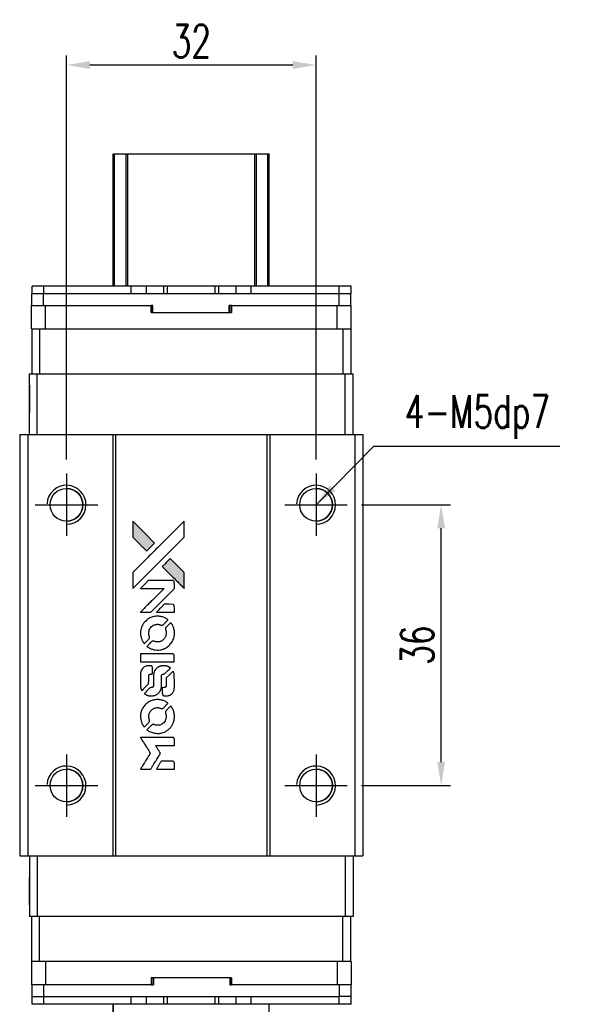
# Model space of a CAD drawing. Header units: millimetres. Extents: x 823 to 1095, y 203 to 453.
# Tile 2 of 3: x 844 to 916, y 326 to 453. Entities that reach past the tile are written whole.
import ezdxf

# ---------------------------------------------------------------- set-up
doc = ezdxf.new("R2010")
doc.units = ezdxf.units.MM
doc.header["$LTSCALE"] = 0.15
doc.layers.get('0').update_dxf_attribs({"linetype": 'CONTINUOUS'})
doc.layers.get('Defpoints').update_dxf_attribs({"linetype": 'CONTINUOUS'})
doc.layers.add('DIM', color=4, linetype='CONTINUOUS')
doc.styles.add('DIM-7', font='SIMPLEX.shx', dxfattribs={"width": 0.7, "bigfont": 'chineset.shx'})
doc.dimstyles.new('CNS', dxfattribs={"dimtxt": 3.5, "dimasz": 2.5, "dimexe": 1, "dimexo": 1.5, "dimgap": 0.09, "dimtad": 0, "dimdsep": 46, "dimtxsty": 'DIM-7', "dimcen": 0.09, "dimclrd": 1, "dimclre": 1, "dimclrt": 4, "dimadec": 0, "dimazin": 0, "dimtfac": 1, "dimtix": 1, "dimtmove": 2, "dimatfit": 3, "dimfxl": 1, "dimtvp": 0.971429, "dimtolj": 1, "dimarcsym": 0})

# ---------------------------------------------------------------- blocks, each defined once
blk = doc.blocks.new('*D143')
at = {"layer": 'Defpoints', "color": 0}
for p in [(885.72, 390.32), (897.75, 390.32), (885.72, 354.32)]:
    blk.add_point(p, dxfattribs=at)
at = {"layer": 'DIM', "color": 7, "lineweight": -2}
for p, q in [((887.52, 390.32), (898.95, 390.32)), ((897.75, 357.32), (897.75, 387.32)), ((887.52, 354.32), (898.95, 354.32))]:
    blk.add_line(p, q, dxfattribs=at)
at = {"layer": 'DIM', "color": 7}
for points in [[(897.25, 387.32), (898.25, 387.32), (897.75, 390.32)], [(897.25, 357.32), (898.25, 357.32), (897.75, 354.32)]]:
    blk.add_solid(points, dxfattribs=at)
at = {"layer": 'DIM', "color": 7, "insert": (894.69, 372.32), "char_height": 4.2, "attachment_point": 5, "rotation": 90, "style": 'DIM-7'}
blk.add_mtext('\\A1;36', dxfattribs=at)
blk = doc.blocks.new('*D144')
at = {"layer": 'Defpoints', "color": 0}
for p in [(849.72, 446.71), (849.72, 394.32), (881.72, 394.32)]:
    blk.add_point(p, dxfattribs=at)
at = {"layer": 'DIM', "color": 7, "lineweight": -2}
for p, q in [((849.72, 396.12), (849.72, 447.91)), ((881.72, 396.12), (881.72, 447.91)), ((878.72, 446.71), (852.72, 446.71))]:
    blk.add_line(p, q, dxfattribs=at)
at = {"layer": 'DIM', "color": 7}
for points in [[(852.72, 447.21), (852.72, 446.21), (849.72, 446.71)], [(878.72, 447.21), (878.72, 446.21), (881.72, 446.71)]]:
    blk.add_solid(points, dxfattribs=at)
at = {"layer": 'DIM', "color": 7, "insert": (865.72, 449.77), "char_height": 4.2, "attachment_point": 5, "style": 'DIM-7'}
blk.add_mtext('\\A1;32', dxfattribs=at)
blk = doc.blocks.new('A$C65c57811')
at = {"linetype": 'Continuous'}
h = blk.add_hatch(color=256, dxfattribs=at)
h.dxf.hatch_style = 1
h.paths.add_polyline_path([(0, 31.81), (0, 30.78), (0, 29.76), (0.89, 28.87, 0.000288), (1.23, 28.53, 0.000479), (1.52, 28.24, 0.000013), (1.79, 27.99, 0.197177), (1.79, 27.98, 0.197497), (1.79, 27.99, 0.00004), (1.94, 28.13, 0.000834), (2.11, 28.3, 0.000506), (2.3, 28.49), (2.81, 29), (1.41, 30.41)])
h.paths.add_polyline_path([(4.81, 27), (4.3, 26.49, 0.000476), (4.11, 26.29, 0.000789), (3.94, 26.13, 0.000035), (3.79, 25.98, 0.19758), (3.79, 25.97, 0.198396), (3.79, 25.97, 0.000019), (4, 25.77, 0.000582), (4.22, 25.54, 0.000351), (4.49, 25.27, 0.000108), (5.62, 24.15, 0.000692), (6.19, 23.58, 0.000077), (6.59, 23.19, 0.197527), (6.6, 23.18, 0.410181), (6.61, 23.19, 0.000493), (6.61, 23.4, 0.002424), (6.61, 23.69, 0.000529), (6.61, 24.19), (6.61, 25.2), (5.71, 26.1)])
for points in [[(0.89, 28.87, 0.000288), (1.23, 28.53, 0.000479), (1.52, 28.24, 0.000013), (1.79, 27.99, 0.197177), (1.79, 27.98, 0.197497), (1.79, 27.99, 0.00004), (1.94, 28.13, 0.000836), (2.11, 28.3, 0.000505), (2.3, 28.49), (2.81, 29), (1.41, 30.41), (0, 31.81), (0, 30.78), (0, 29.76)], [(1.24, 24.39, -0.000056), (1.85, 25.01, -0.000021), (2.72, 25.87, -0.000021), (3.66, 26.81, -0.000025), (4.54, 27.69), (6.61, 29.75), (6.61, 30.78), (6.61, 31.8), (5.22, 30.42, 0.000274), (4.55, 29.76, 0.000123), (3.68, 28.88, 0.000121), (2.75, 27.96, 0.000165), (1.92, 27.13), (0, 25.22), (0, 24.19), (0, 23.16)], [(4.49, 25.27, 0.000108), (5.62, 24.15, 0.000692), (6.19, 23.58, 0.000077), (6.59, 23.19, 0.197527), (6.6, 23.18, 0.410182), (6.61, 23.19, 0.000493), (6.61, 23.4, 0.002424), (6.61, 23.69, 0.000529), (6.61, 24.19), (6.61, 25.2), (5.71, 26.1), (4.81, 27), (4.3, 26.49, 0.000476), (4.11, 26.29, 0.000789), (3.94, 26.13, 0.000035), (3.79, 25.98, 0.19758), (3.79, 25.97, 0.198396), (3.79, 25.97, 0.000019), (4, 25.77, 0.000582), (4.22, 25.54, 0.000351)], [(1.64, 20.12), (2.3, 20.12), (3.82, 21.64), (5.34, 23.17), (5.34, 23.59, 0.0008), (5.33, 23.86, 0.010795), (5.33, 23.96, 0.030495), (5.32, 24.02, 0.080372), (5.31, 24.06, 0.03816), (5.29, 24.09, 0.041799), (5.26, 24.12, 0.042486), (5.23, 24.15, 0.042078), (5.19, 24.17, 0.099276), (5.14, 24.18, 0.003302), (4.93, 24.18, 0.002586), (4.56, 24.19, 0.000204), (3.57, 24.18), (2, 24.18), (1.49, 23.67), (0.99, 23.17), (2.5, 23.16), (4.02, 23.16), (2.52, 21.67, 0.000253), (1.94, 21.09, 0.000412), (1.45, 20.6, 0.000041), (1.02, 20.17, 0.041338), (1, 20.15), (0.98, 20.12)], [(4.19, 20.12), (5.34, 20.12), (5.34, 20.55), (5.33, 20.97), (5.3, 21.02, 0.03146), (5.29, 21.05, 0.026444), (5.27, 21.07, 0.026444), (5.25, 21.09, 0.031457), (5.22, 21.1), (5.17, 21.13), (4.61, 21.14), (4.04, 21.14), (3.54, 20.64, 0.000745), (3.35, 20.44, 0.001228), (3.19, 20.28, 0.000087), (3.05, 20.13, 0.195134), (3.04, 20.13, 0.412117), (3.05, 20.12, 0.000048), (3.38, 20.12, 0.00109), (3.75, 20.12, 0.000653)], [(1.01, 17.21, 0.023681), (1.04, 17.03, 0.022402), (1.09, 16.85, 0.021929), (1.15, 16.67, 0.020503), (1.23, 16.49, 0.013745), (1.28, 16.39, 0.009767), (1.34, 16.28, 0.009658), (1.41, 16.18, 0.027804), (1.46, 16.12), (1.48, 16.09), (1.8, 16.41, 0.002053), (1.95, 16.56, 0.006738), (2.05, 16.67, 0.007826), (2.11, 16.74, 0.063909), (2.14, 16.78, 0.061532), (2.16, 16.83, 0.068674), (2.16, 16.89, 0.052072), (2.15, 16.96, 0.019648), (2.12, 17.05, -0.018366), (2.09, 17.17, -0.0288), (2.07, 17.27, -0.029061), (2.06, 17.37, -0.019155), (2.06, 17.49, -0.053809), (2.09, 17.74, -0.058833), (2.18, 17.98, -0.058566), (2.33, 18.18, -0.052525), (2.52, 18.36, -0.044733), (2.68, 18.46, -0.040573), (2.86, 18.53, -0.041123), (3.05, 18.57, -0.04951), (3.24, 18.58, -0.017369), (3.32, 18.57, -0.024255), (3.4, 18.56, -0.023787), (3.47, 18.53, -0.015798), (3.55, 18.5, 0.010631), (3.61, 18.48, 0.033653), (3.64, 18.47, 0.037806), (3.68, 18.47, 0.016307), (3.73, 18.47, 0.068179), (3.82, 18.48, 0.095747), (3.89, 18.52, 0.033418), (3.99, 18.6, 0.002133), (4.26, 18.88, 0.001452), (4.41, 19.03, 0.012393), (4.48, 19.1, 0.020479), (4.51, 19.15, 0.344362), (4.51, 19.16, 0.074287), (4.47, 19.2, 0.005454), (4.35, 19.27, 0.008391), (4.23, 19.35, 0.017097), (4.13, 19.4, 0.027375), (3.93, 19.49, 0.02835), (3.71, 19.55, 0.027723), (3.49, 19.59, 0.023913), (3.26, 19.61, 0.027047), (2.97, 19.6, 0.031685), (2.71, 19.56, 0.032425), (2.45, 19.49, 0.031013), (2.21, 19.39, 0.037914), (1.91, 19.22, 0.040153), (1.66, 19, 0.039834), (1.44, 18.75, 0.036173), (1.25, 18.46, 0.040752), (1.13, 18.17, 0.035885), (1.04, 17.86, 0.035491), (1, 17.53, 0.037615)], [(1.9, 15.69, 0.018008), (1.99, 15.63, 0.009842), (2.11, 15.56, 0.009807), (2.23, 15.49, 0.015716), (2.34, 15.44, 0.048467), (2.73, 15.32, 0.045841), (3.14, 15.27, 0.046006), (3.55, 15.3, 0.049638), (3.94, 15.4, 0.064819), (4.45, 15.67, 0.06695), (4.86, 16.06, 0.066691), (5.16, 16.54, 0.063505), (5.33, 17.09, 0.03135), (5.34, 17.23, 0.010439), (5.34, 17.44, 0.010391), (5.34, 17.65, 0.032408), (5.33, 17.79, 0.015696), (5.29, 17.95, 0.018095), (5.25, 18.11, 0.018551), (5.2, 18.25, 0.018352), (5.13, 18.4, 0.015568), (5.08, 18.49, 0.009832), (5.02, 18.6, 0.009795), (4.95, 18.7, 0.023727), (4.9, 18.77), (4.88, 18.8), (4.56, 18.48, 0.001528), (4.38, 18.31, 0.010022), (4.3, 18.22, 0.019586), (4.25, 18.16, 0.061865), (4.22, 18.11, 0.055054), (4.2, 18.05, 0.061607), (4.19, 17.98, 0.048725), (4.21, 17.9, 0.020221), (4.23, 17.8, -0.017722), (4.27, 17.69, -0.02685), (4.29, 17.59, -0.02759), (4.3, 17.49, -0.020233), (4.29, 17.38, -0.04793), (4.26, 17.17, -0.048386), (4.19, 16.98, -0.047866), (4.09, 16.79, -0.044964), (3.95, 16.63, -0.04333), (3.78, 16.49, -0.050921), (3.59, 16.39, -0.051473), (3.4, 16.34, -0.0459), (3.19, 16.32, -0.019014), (3.08, 16.32, -0.024114), (2.99, 16.33, -0.025081), (2.9, 16.35, -0.023892), (2.81, 16.38, 0.008624), (2.74, 16.41, 0.026486), (2.69, 16.42, 0.035074), (2.65, 16.43, 0.02756), (2.61, 16.43, 0.087163), (2.53, 16.42, 0.073291), (2.47, 16.38, 0.028074), (2.37, 16.29, 0.002594), (2.14, 16.07), (1.82, 15.74)], [(3.17, 13.75), (5.33, 13.75), (5.33, 14.18), (5.33, 14.6), (5.31, 14.65, 0.071429), (5.28, 14.7, 0.054799), (5.23, 14.73, 0.053585), (5.18, 14.76, 0.060698), (5.13, 14.77, 0.033975), (5.04, 14.78, 0.000112), (3.94, 14.78, 0.000726), (2.86, 14.78, 0.001084), (1.92, 14.77), (1, 14.77), (1, 14.26), (1, 13.75)], [(1.01, 10.58, 0.018538), (1.02, 10.51, 0.010695), (1.03, 10.44, 0.01068), (1.05, 10.36, 0.017678), (1.07, 10.29, 0.013849), (1.1, 10.22, 0.011814), (1.13, 10.15, 0.004513), (1.16, 10.08, 0.290035), (1.17, 10.07, 0.196418), (1.18, 10.07, 0.000124), (1.3, 10.2, 0.001477), (1.44, 10.34, 0.000898), (1.61, 10.5), (2.04, 10.93), (2.05, 11.47, -0.001471), (2.05, 11.88, -0.028714), (2.06, 12.01, -0.097073), (2.08, 12.08, -0.084199), (2.13, 12.14, -0.042698), (2.17, 12.17, -0.053912), (2.21, 12.19, -0.051004), (2.25, 12.2, -0.032967), (2.31, 12.2, 0.00807), (2.34, 12.2, 0.003023), (2.37, 12.2, 0.002994), (2.42, 12.21, 0.003629), (2.46, 12.21), (2.55, 12.22), (2.55, 12.63, 0.001618), (2.55, 12.83, 0.005206), (2.55, 12.96, 0.00535), (2.54, 13.05, 0.060675), (2.54, 13.09, 0.048484), (2.53, 13.11, 0.02389), (2.51, 13.13, 0.022812), (2.5, 13.15, 0.02462), (2.48, 13.17, 0.061781), (2.43, 13.22, 0.080179), (2.37, 13.24, 0.048561), (2.29, 13.25, 0.010021), (2.14, 13.25, 0.016602), (1.95, 13.25, 0.031409), (1.8, 13.23, 0.036474), (1.66, 13.19, 0.03439), (1.53, 13.13, 0.065928), (1.33, 12.99, 0.069066), (1.17, 12.8, 0.065697), (1.06, 12.57, 0.051559), (1.01, 12.3, 0.020904), (1.01, 12.15, 0.000451), (1, 11.44, 0.000419), (1, 10.72, 0.022759)], [(1.57, 9.63, 0.023289), (1.67, 9.57, 0.026845), (1.78, 9.51, 0.026047), (1.89, 9.47, 0.019751), (2.02, 9.43, 0.013249), (2.09, 9.42, 0.025169), (2.15, 9.41, 0.016532), (2.22, 9.41, 0.002937), (2.36, 9.41, 0.003317), (2.48, 9.41, 0.011808), (2.56, 9.41, 0.01777), (2.62, 9.42, 0.021476), (2.67, 9.43, 0.04325), (2.9, 9.5, 0.045753), (3.11, 9.61, 0.04649), (3.29, 9.75, 0.047672), (3.44, 9.93, 0.025315), (3.49, 10, 0.015208), (3.54, 10.09, 0.01512), (3.59, 10.19, 0.022488), (3.62, 10.28, 0.027857), (3.66, 10.42, 0.034138), (3.67, 10.55, 0.014286), (3.68, 10.75, 0.00124), (3.68, 11.25, -0.00103), (3.68, 11.56, -0.002552), (3.68, 11.79, -0.001594), (3.69, 11.97, -0.047676), (3.69, 12.01, -0.085307), (3.72, 12.09, -0.097789), (3.77, 12.14, -0.085947), (3.85, 12.18, -0.051339), (3.95, 12.2, 0.014634), (3.99, 12.2, 0.015028), (4.02, 12.21, 0.014927), (4.05, 12.22, 0.059415), (4.07, 12.22, 0.070595), (4.1, 12.25, 0.00028), (4.46, 12.61, 0.000111), (4.84, 12.98, 0.200239), (4.84, 12.99, 0.268906), (4.84, 13, 0.001866), (4.75, 13.05, 0.007532), (4.66, 13.1, 0.017818), (4.6, 13.13, 0.013256), (4.52, 13.16, 0.011636), (4.45, 13.19, 0.011528), (4.37, 13.21, 0.012303), (4.29, 13.23, 0.0423), (4.16, 13.25, 0.013657), (3.98, 13.25, 0.013857), (3.79, 13.24, 0.037428), (3.66, 13.23, 0.014927), (3.58, 13.2, 0.0122), (3.49, 13.18, 0.012518), (3.4, 13.15, 0.023062), (3.33, 13.12, 0.065961), (3.09, 12.95, 0.06055), (2.89, 12.72, 0.059676), (2.74, 12.45, 0.060497), (2.67, 12.15, 0.025683), (2.67, 12.09, 0.001528), (2.66, 11.9, 0.002124), (2.66, 11.65, 0.001173), (2.66, 11.36, -0.000809), (2.66, 10.84, -0.017164), (2.65, 10.68, -0.063931), (2.64, 10.6, -0.108429), (2.6, 10.54, -0.052941), (2.56, 10.51, -0.063675), (2.52, 10.49, -0.050562), (2.46, 10.47, -0.020337), (2.39, 10.46, 0.009897), (2.34, 10.46, 0.016482), (2.3, 10.45, 0.019019), (2.27, 10.45, 0.06043), (2.25, 10.44, 0.076267), (2.2, 10.41, 0.00054), (1.87, 10.07, 0.000307), (1.52, 9.72, 0.142594), (1.51, 9.69, 0.232419), (1.51, 9.68, 0.022995), (1.53, 9.67, 0.024627), (1.54, 9.65, 0.015407)], [(3.81, 9.57, 0.065483), (3.84, 9.52, 0.053271), (3.87, 9.48, 0.052018), (3.92, 9.44, 0.0556), (3.98, 9.42, 0.036839), (4.01, 9.41, 0.026922), (4.05, 9.4, 0.016905), (4.11, 9.4, 0.004317), (4.2, 9.4, 0.016369), (4.38, 9.4, 0.029936), (4.53, 9.42, 0.03418), (4.67, 9.46, 0.031327), (4.8, 9.51, 0.046935), (4.96, 9.61, 0.054053), (5.09, 9.73, 0.053701), (5.19, 9.88, 0.045364), (5.27, 10.06, 0.032479), (5.31, 10.21, 0.03386), (5.33, 10.37, 0.013578), (5.34, 10.61, 0.001155), (5.34, 11.25, 0.000413), (5.33, 11.79, 0.005008), (5.33, 12, 0.013199), (5.32, 12.12, 0.033956), (5.31, 12.2, 0.013909), (5.29, 12.29, 0.010864), (5.26, 12.39, 0.010938), (5.23, 12.47, 0.028702), (5.2, 12.53), (5.18, 12.58), (4.74, 12.14), (4.3, 11.7), (4.3, 11.19, -0.001504), (4.3, 10.97, -0.00328), (4.29, 10.81, -0.001901), (4.29, 10.67, -0.061333), (4.29, 10.64, -0.063621), (4.27, 10.6, -0.048633), (4.24, 10.56, -0.046769), (4.2, 10.52, -0.047961), (4.15, 10.49, -0.02678), (4.11, 10.47, -0.050957), (4.08, 10.46, -0.029398), (4.04, 10.46, -0.00401), (3.94, 10.46), (3.79, 10.45), (3.79, 10.04, 0.001061), (3.79, 9.79, 0.009147), (3.8, 9.69, 0.020721), (3.8, 9.62, 0.051619)], [(1.01, 6.53, 0.024131), (1.04, 6.34, 0.022344), (1.09, 6.15, 0.021883), (1.15, 5.97, 0.020884), (1.23, 5.78, 0.010669), (1.29, 5.68, 0.010389), (1.35, 5.58, 0.010913), (1.41, 5.49, 0.022227), (1.46, 5.42), (1.48, 5.39), (1.8, 5.72, 0.002452), (1.92, 5.85, 0.003628), (2.03, 5.96, 0.001662), (2.12, 6.06, 0.070159), (2.14, 6.09, 0.047671), (2.15, 6.1, 0.018624), (2.15, 6.13, 0.017921), (2.16, 6.16, 0.018804), (2.16, 6.19, 0.018255), (2.16, 6.23, 0.041312), (2.16, 6.26, 0.037164), (2.15, 6.3, 0.012342), (2.13, 6.34, -0.015101), (2.09, 6.45, -0.035998), (2.07, 6.54, -0.033244), (2.06, 6.63, -0.011249), (2.06, 6.76, -0.004059), (2.06, 6.87, -0.019693), (2.06, 6.93, -0.027943), (2.07, 6.98, -0.014411), (2.09, 7.04, -0.033089), (2.14, 7.19, -0.033887), (2.21, 7.32, -0.034021), (2.29, 7.45, -0.033942), (2.4, 7.56, -0.02816), (2.51, 7.67, -0.035032), (2.63, 7.75, -0.035269), (2.76, 7.81, -0.029196), (2.91, 7.86, -0.037862), (3.08, 7.89, -0.043657), (3.24, 7.89, -0.043064), (3.4, 7.86, -0.035184), (3.57, 7.81, 0.033699), (3.65, 7.78, 0.052815), (3.72, 7.77, 0.059167), (3.79, 7.78, 0.058972), (3.85, 7.8, 0.059208), (3.9, 7.83, 0.021125), (3.96, 7.88, 0.008691), (4.06, 7.98, 0.000851), (4.3, 8.23, 0.001873), (4.42, 8.35, 0.013884), (4.48, 8.41, 0.022355), (4.51, 8.45, 0.341453), (4.51, 8.47, 0.073011), (4.48, 8.5, 0.004587), (4.36, 8.57, 0.00748), (4.24, 8.65, 0.016837), (4.15, 8.7, 0.028606), (3.92, 8.8, 0.031352), (3.69, 8.87, 0.031004), (3.45, 8.91, 0.0268), (3.2, 8.92, 0.026698), (2.93, 8.91, 0.03002), (2.68, 8.86, 0.030357), (2.43, 8.79, 0.028554), (2.19, 8.69, 0.062944), (1.74, 8.39, 0.062206), (1.38, 7.99, 0.062448), (1.13, 7.51, 0.064355), (1.01, 7, 0.017377), (1.01, 6.89, 0.008369), (1, 6.76, 0.008367), (1.01, 6.63, 0.01757)], [(1.89, 5, 0.064158), (2.4, 4.73, 0.06356), (2.95, 4.6, 0.064004), (3.52, 4.61, 0.066747), (4.06, 4.76, 0.04321), (4.39, 4.95, 0.044737), (4.69, 5.18, 0.044901), (4.94, 5.47, 0.044184), (5.13, 5.8, 0.026293), (5.23, 6.04, 0.033344), (5.3, 6.28, 0.033227), (5.34, 6.53, 0.025815), (5.35, 6.8, 0.023119), (5.33, 7.06, 0.031044), (5.29, 7.29, 0.031337), (5.22, 7.51, 0.024258), (5.11, 7.75, 0.015622), (5.07, 7.83, 0.008495), (5.01, 7.92, 0.008415), (4.95, 8.02, 0.020814), (4.9, 8.08), (4.88, 8.11), (4.56, 7.8, 0.002843), (4.33, 7.57, 0.033917), (4.25, 7.47, 0.087906), (4.21, 7.4, 0.073302), (4.2, 7.31, 0.022047), (4.2, 7.27, 0.026465), (4.2, 7.23, 0.022233), (4.21, 7.19, 0.009985), (4.23, 7.13, -0.039011), (4.28, 6.93, -0.044398), (4.3, 6.74, -0.045096), (4.28, 6.54, -0.04265), (4.22, 6.35, -0.071154), (4.07, 6.08, -0.068827), (3.85, 5.86, -0.068713), (3.58, 5.7, -0.070507), (3.28, 5.63, -0.028605), (3.15, 5.63, -0.031418), (3.03, 5.64, -0.031044), (2.9, 5.66, -0.02668), (2.78, 5.71, 0.038913), (2.7, 5.73, 0.043732), (2.63, 5.74, 0.047754), (2.56, 5.74, 0.075756), (2.5, 5.72, 0.07294), (2.47, 5.7, 0.003456), (2.39, 5.62, 0.005023), (2.28, 5.52, 0.002422), (2.14, 5.38, 0.000819), (2.02, 5.26, 0.001349), (1.91, 5.15, 0.0001), (1.82, 5.06, 0.205335), (1.82, 5.06, 0.219821), (1.82, 5.05, 0.002494), (1.84, 5.04, 0.007089), (1.87, 5.02, 0.004494)], [(1.65, 0), (2.3, 0), (2.41, 0.18, -0.000297), (2.48, 0.29, -0.000037), (2.63, 0.53, -0.000043), (2.8, 0.81, -0.000036), (2.99, 1.12, 0.000044), (3.17, 1.41, 0.000063), (3.33, 1.68, 0.000035), (3.47, 1.9, 0.0009), (3.5, 1.96), (3.56, 2.05), (3.49, 2.16, 0.001175), (3.45, 2.23, 0.000208), (3.37, 2.35, 0.000225), (3.28, 2.5, 0.000203), (3.18, 2.65, -0.000711), (3.1, 2.79, -0.001119), (3.02, 2.92, -0.000263), (2.95, 3.02, -0.04589), (2.95, 3.04, -0.519312), (2.95, 3.05, -0.001914), (3.13, 3.05, -0.003124), (3.42, 3.05, -0.000285), (4.14, 3.05), (5.34, 3.05), (5.34, 3.47, 0.001727), (5.34, 3.77, 0.025279), (5.33, 3.88, 0.073886), (5.32, 3.94, 0.07426), (5.28, 3.99, 0.03264), (5.27, 4.01, 0.01784), (5.25, 4.02, 0.017712), (5.23, 4.04, 0.026854), (5.21, 4.05), (5.17, 4.07), (3.08, 4.07), (0.99, 4.07), (1, 4.05, -0.004595), (1.01, 4.04, -0.00016), (1.05, 3.97, -0.000298), (1.1, 3.9, -0.000208), (1.15, 3.81, 0.000986), (1.31, 3.56, 0.00025), (1.56, 3.16, 0.000268), (1.83, 2.73, 0.000436), (2.06, 2.36, -0.002932), (2.14, 2.24, -0.004718), (2.2, 2.14, -0.001113), (2.25, 2.05, -0.227179), (2.25, 2.04, -0.045982), (2.25, 2.03, -0.000145), (2.17, 1.91, -0.000825), (2.09, 1.77, -0.000517), (1.99, 1.61, 0.000056), (1.64, 1.05, 0.000289), (1.45, 0.75, 0.000481), (1.31, 0.52, 0.000418), (1.17, 0.28), (0.99, 0)], [(4.19, 0), (5.34, 0), (5.34, 0.42, 0.000842), (5.34, 0.69, 0.010591), (5.34, 0.79, 0.028995), (5.33, 0.84, 0.069543), (5.32, 0.88, 0.051063), (5.3, 0.92, 0.039932), (5.26, 0.96, 0.039414), (5.23, 0.99, 0.045845), (5.19, 1.01, 0.094811), (5.15, 1.02, 0.007124), (5.03, 1.02, 0.004713), (4.84, 1.03, 0.000534), (4.4, 1.03), (3.66, 1.03), (3.59, 0.92, 0.000828), (3.4, 0.61, 0.000879), (3.22, 0.31, 0.000048), (3.04, 0.01, 0.137596), (3.03, 0, 0.413028), (3.04, 0, 0.000016), (3.37, 0, 0.000623), (3.74, 0, 0.000374)]]:
    blk.add_lwpolyline(points, format="xyb", close=True)

msp = doc.modelspace()

# ---------------------------------------------------------------- linework, layer by layer
at = {"color": 7, "linetype": 'Continuous', "lineweight": 25}
for p, q in [((855.716, 418.367), (855.716, 435.317)), ((855.716, 418.367), (855.716, 435.317)), ((855.716, 418.367), (855.716, 435.317)), ((855.716, 435.317), (855.716, 418.367)), ((855.883, 418.367), (855.883, 435.317)), ((857.363, 418.367), (857.363, 435.317)), ((857.56, 435.317), (873.872, 435.317)), ((857.56, 418.367), (857.56, 435.317)), ((873.872, 418.367), (873.872, 435.317)), ((874.07, 418.367), (874.07, 435.317)), ((875.55, 418.367), (875.55, 435.317)), ((875.716, 418.367), (875.716, 435.317)), ((845.296, 417.367), (845.296, 418.367)), ((846.796, 418.367), (845.296, 418.367)), ((845.296, 417.367), (845.296, 418.367)), ((845.296, 418.367), (845.296, 418.367)), ((846.796, 417.367), (846.796, 418.367)), ((858.026, 418.367), (846.796, 418.367)), ((858.026, 417.367), (858.026, 418.367)), ((859.976, 418.367), (858.026, 418.367)), ((859.976, 417.367), (859.976, 418.367)), ((862.194, 418.367), (859.976, 418.367)), ((862.194, 417.367), (862.194, 418.367)), ((862.652, 418.367), (862.194, 418.367)), ((862.652, 417.367), (862.652, 418.367)), ((868.781, 418.367), (862.652, 418.367)), ((868.781, 417.367), (868.781, 418.367)), ((869.238, 418.367), (868.781, 418.367)), ((869.238, 417.367), (869.238, 418.367)), ((871.456, 418.367), (869.238, 418.367)), ((871.456, 417.367), (871.456, 418.367)), ((873.406, 418.367), (871.456, 418.367)), ((873.406, 417.367), (873.406, 418.367)), ((884.696, 418.367), (873.406, 418.367)), ((873.406, 417.367), (873.406, 418.367)), ((884.696, 417.367), (884.696, 418.367)), ((886.196, 418.367), (884.696, 418.367)), ((886.196, 417.367), (886.196, 418.367)), ((845.266, 415.867), (845.266, 417.367)), ((846.766, 417.367), (845.266, 417.367)), ((845.266, 415.867), (845.266, 417.367)), ((845.266, 417.367), (845.266, 417.367)), ((846.766, 415.867), (846.766, 417.367)), ((884.666, 417.367), (846.766, 417.367)), ((884.666, 415.867), (884.666, 417.367)), ((884.691, 417.367), (884.666, 417.367)), ((884.696, 417.367), (884.691, 417.367)), ((886.196, 417.367), (884.696, 417.367)), ((886.166, 415.867), (886.166, 417.367)), ((845.216, 412.867), (845.216, 415.867)), ((845.216, 415.867), (847.016, 415.867)), ((845.216, 414.967), (845.216, 415.867)), ((845.216, 412.867), (845.216, 415.867)), ((845.216, 414.967), (845.216, 415.867)), ((845.216, 415.867), (845.216, 415.867)), ((845.216, 415.867), (845.216, 415.867)), ((845.216, 415.867), (845.216, 415.867)), ((847.016, 412.867), (847.016, 415.867)), ((847.016, 415.867), (860.573, 415.867)), ((860.573, 414.967), (860.573, 415.867)), ((860.793, 415.867), (860.573, 415.867)), ((860.755, 414.967), (860.755, 415.867)), ((860.793, 414.967), (860.793, 415.867)), ((860.793, 414.967), (860.793, 415.867)), ((860.793, 415.867), (860.793, 415.867)), ((870.859, 415.867), (870.579, 415.867)), ((870.579, 414.967), (870.579, 415.867)), ((870.643, 414.967), (870.643, 415.867)), ((870.859, 414.967), (870.859, 415.867)), ((870.859, 415.867), (884.416, 415.867)), ((870.859, 415.867), (870.859, 414.967)), ((870.859, 415.867), (870.859, 415.867)), ((870.859, 414.967), (870.859, 415.867)), ((870.859, 415.867), (870.859, 414.967)), ((884.416, 412.867), (884.416, 415.867)), ((884.416, 415.867), (886.216, 415.867)), ((886.216, 412.867), (886.216, 415.867)), ((845.216, 414.967), (845.216, 414.967)), ((860.573, 414.967), (870.859, 414.967)), ((870.859, 414.967), (870.859, 414.967)), ((845.216, 412.867), (845.266, 412.867)), ((845.216, 412.867), (845.216, 412.867)), ((845.266, 412.867), (845.266, 407.117)), ((845.266, 412.867), (846.266, 412.867)), ((845.266, 412.867), (845.266, 407.117)), ((846.266, 412.867), (846.266, 407.117)), ((846.266, 412.867), (846.758, 412.867)), ((846.758, 412.867), (847.016, 412.867)), ((847.016, 412.867), (884.416, 412.867)), ((884.416, 412.867), (884.674, 412.867)), ((884.674, 412.867), (885.161, 412.867)), ((885.161, 412.867), (885.161, 407.117)), ((885.161, 412.867), (886.161, 412.867)), ((886.161, 412.867), (886.216, 412.867)), ((886.161, 412.867), (886.161, 407.117)), ((844.966, 399.317), (844.966, 407.117)), ((844.966, 407.117), (845.966, 407.117)), ((844.966, 399.317), (844.966, 407.117)), ((844.966, 407.117), (844.966, 407.117)), ((845.966, 399.317), (845.966, 407.117)), ((845.966, 407.117), (885.466, 407.117)), ((885.466, 399.317), (885.466, 407.117)), ((885.466, 407.117), (886.466, 407.117)), ((886.466, 399.317), (886.466, 407.117)), ((843.716, 399.317), (843.716, 345.317)), ((843.716, 399.317), (844.766, 399.317)), ((843.716, 399.317), (843.716, 345.317)), ((843.716, 399.317), (843.716, 399.317)), ((844.766, 399.317), (844.766, 345.317)), ((844.766, 399.317), (855.666, 399.317)), ((855.666, 399.317), (855.666, 345.317)), ((855.666, 399.317), (856.016, 399.317)), ((856.016, 399.317), (856.016, 345.317)), ((856.016, 399.317), (875.416, 399.317)), ((875.416, 399.317), (875.416, 345.317)), ((875.416, 399.317), (875.766, 399.317)), ((875.766, 399.317), (875.766, 345.317)), ((875.766, 399.317), (886.666, 399.317)), ((886.666, 399.317), (886.666, 345.317)), ((886.666, 399.317), (887.716, 399.317)), ((887.716, 399.317), (887.716, 345.317)), ((843.716, 345.317), (844.766, 345.317)), ((843.716, 345.317), (843.716, 345.317)), ((843.716, 345.317), (843.716, 345.317)), ((844.766, 345.317), (855.666, 345.317)), ((844.966, 345.317), (844.966, 337.517)), ((844.966, 345.317), (844.966, 337.517)), ((845.966, 345.317), (845.966, 337.517)), ((855.666, 345.317), (856.016, 345.317)), ((856.016, 345.317), (875.416, 345.317)), ((875.416, 345.317), (875.766, 345.317)), ((875.766, 345.317), (886.666, 345.317)), ((885.466, 345.317), (885.466, 337.517)), ((886.466, 345.317), (886.466, 337.517)), ((886.666, 345.317), (887.716, 345.317)), ((845.966, 337.517), (844.966, 337.517)), ((844.966, 337.517), (844.966, 337.517)), ((845.266, 331.767), (845.266, 337.517)), ((845.266, 331.767), (845.266, 337.517)), ((885.466, 337.517), (845.966, 337.517)), ((846.266, 331.767), (846.266, 337.517)), ((885.161, 331.767), (885.161, 337.517)), ((886.466, 337.517), (885.466, 337.517)), ((886.161, 331.767), (886.161, 337.517)), ((845.216, 331.767), (845.216, 328.767)), ((845.266, 331.767), (845.216, 331.767)), ((845.216, 331.767), (845.216, 328.767)), ((845.216, 331.767), (845.216, 331.767)), ((846.266, 331.767), (845.266, 331.767)), ((846.758, 331.767), (846.266, 331.767)), ((847.016, 331.767), (846.758, 331.767)), ((847.016, 331.767), (847.016, 328.767)), ((884.416, 331.767), (847.016, 331.767)), ((884.416, 331.767), (884.416, 328.767)), ((884.674, 331.767), (884.416, 331.767)), ((885.161, 331.767), (884.674, 331.767)), ((886.161, 331.767), (885.161, 331.767)), ((886.216, 331.767), (886.161, 331.767)), ((886.216, 331.767), (886.216, 328.767)), ((845.216, 329.667), (845.216, 328.767)), ((845.216, 329.667), (845.216, 328.767)), ((845.216, 329.667), (845.216, 329.667)), ((860.573, 329.667), (860.573, 328.767)), ((870.859, 329.667), (860.573, 329.667)), ((860.789, 329.667), (860.789, 328.767)), ((860.853, 329.667), (860.853, 328.767)), ((860.853, 329.667), (860.853, 328.767)), ((870.639, 329.667), (870.639, 328.767)), ((870.678, 329.667), (870.678, 328.767)), ((870.859, 329.667), (870.859, 328.767)), ((870.859, 329.667), (870.859, 328.767)), ((870.859, 329.667), (870.859, 329.667)), ((870.859, 328.767), (870.859, 329.667)), ((870.859, 328.767), (870.859, 329.667)), ((847.016, 328.767), (845.216, 328.767)), ((845.216, 328.767), (845.216, 328.767)), ((845.216, 328.767), (845.216, 328.767)), ((845.216, 328.767), (845.216, 328.767)), ((845.266, 328.767), (845.266, 327.267)), ((845.266, 328.767), (845.266, 327.267)), ((846.766, 328.767), (846.766, 327.267)), ((860.573, 328.767), (847.016, 328.767)), ((860.573, 328.767), (860.853, 328.767)), ((860.853, 328.767), (860.853, 328.767)), ((870.639, 328.767), (870.859, 328.767)), ((884.416, 328.767), (870.859, 328.767)), ((870.859, 328.767), (870.859, 328.767)), ((886.216, 328.767), (884.416, 328.767)), ((884.666, 328.767), (884.666, 327.267)), ((886.166, 328.767), (886.166, 327.267)), ((845.266, 327.267), (846.766, 327.267)), ((845.266, 327.267), (845.266, 327.267)), ((845.296, 326.267), (845.296, 327.267)), ((845.296, 326.267), (845.296, 327.267)), ((846.766, 327.267), (884.666, 327.267)), ((846.796, 326.267), (846.796, 327.267)), ((858.026, 326.267), (858.026, 327.267)), ((859.976, 326.267), (859.976, 327.267)), ((862.194, 326.267), (862.194, 327.267)), ((862.652, 326.267), (862.652, 327.267)), ((868.781, 326.267), (868.781, 327.267)), ((869.238, 326.267), (869.238, 327.267)), ((871.456, 326.267), (871.456, 327.267)), ((873.406, 326.267), (873.406, 327.267)), ((873.406, 326.267), (873.406, 327.267)), ((884.666, 327.267), (884.691, 327.267)), ((884.696, 327.267), (884.691, 327.267)), ((884.696, 326.267), (884.696, 327.267)), ((886.196, 327.267), (884.696, 327.267)), ((886.196, 326.267), (886.196, 327.267)), ((846.796, 326.267), (845.296, 326.267)), ((845.296, 326.267), (845.296, 326.267)), ((858.026, 326.267), (846.796, 326.267)), ((855.716, 280.317), (855.716, 326.267)), ((855.716, 280.317), (855.716, 326.267)), ((855.716, 326.267), (855.716, 280.317)), ((859.976, 326.267), (858.026, 326.267)), ((862.194, 326.267), (859.976, 326.267)), ((862.652, 326.267), (862.194, 326.267)), ((868.781, 326.267), (862.652, 326.267)), ((869.238, 326.267), (868.781, 326.267)), ((871.456, 326.267), (869.238, 326.267)), ((873.406, 326.267), (871.456, 326.267)), ((873.406, 326.267), (873.406, 326.267)), ((884.696, 326.267), (873.406, 326.267)), ((875.716, 280.317), (875.716, 326.267)), ((886.196, 326.267), (884.696, 326.267))]:
    msp.add_line(p, q, dxfattribs=at)
for p, q in [((849.716, 394.317), (849.716, 386.317)), ((881.716, 394.317), (881.716, 386.317)), ((845.716, 390.317), (853.716, 390.317)), ((877.716, 390.317), (885.716, 390.317)), ((849.716, 358.317), (849.716, 350.317)), ((881.716, 358.317), (881.716, 350.317)), ((845.716, 354.317), (853.716, 354.317)), ((877.716, 354.317), (885.716, 354.317))]:
    msp.add_line(p, q)
at = {"color": 7, "linetype": 'Continuous', "lineweight": 25, "flags": 128}
for points in [[(844.966, 402.142), (844.966, 402.207), (844.966, 402.4), (844.966, 402.705), (844.966, 403.1), (844.966, 403.555), (844.966, 404.038), (844.966, 404.511), (844.966, 404.94), (844.966, 405.293), (844.966, 405.545), (844.966, 405.675), (844.966, 405.675), (844.966, 405.545), (844.966, 405.293), (844.966, 404.94), (844.966, 404.511), (844.966, 404.038), (844.966, 403.555), (844.966, 403.1), (844.966, 402.705), (844.966, 402.4), (844.966, 402.207), (844.966, 402.142)], [(844.966, 342.492), (844.966, 342.426), (844.966, 342.233), (844.966, 341.928), (844.966, 341.533), (844.966, 341.078), (844.966, 340.595), (844.966, 340.122), (844.966, 339.693), (844.966, 339.34), (844.966, 339.089), (844.966, 338.958), (844.966, 338.958), (844.966, 339.089), (844.966, 339.34), (844.966, 339.693), (844.966, 340.122), (844.966, 340.595), (844.966, 341.078), (844.966, 341.533), (844.966, 341.928), (844.966, 342.233), (844.966, 342.426), (844.966, 342.492)]]:
    msp.add_lwpolyline(points, dxfattribs=at)
at = {"color": 7, "linetype": 'Continuous', "lineweight": 25}
for centre in [(849.716, 390.317), (881.716, 390.317), (849.716, 354.317), (881.716, 354.317)]:
    msp.add_circle(centre, 2.1, dxfattribs=at)
for centre in [(849.717, 390.317), (881.717, 390.317), (849.716, 354.317), (881.717, 354.317)]:
    msp.add_arc(centre, 2.5, 270, 176.87428)
for centre, start, end in [((849.716, 390.317), 0, 90), ((881.716, 390.317), 0, 90), ((849.716, 390.317), 270, 0), ((881.716, 390.317), 270, 0), ((849.716, 354.317), 0, 90), ((881.716, 354.317), 0, 90), ((849.716, 354.317), 270, 0), ((881.716, 354.317), 270, 0)]:
    msp.add_arc(centre, 2.1, start, end, dxfattribs=at)
for points, knots in [([(855.716, 435.317), (855.716, 435.317), (855.732, 435.317), (855.795, 435.317), (855.84, 435.317), (855.883, 435.317)], [0, 0, 0, 0, 0.5, 0.5, 1, 1, 1, 1]), ([(855.883, 435.317), (856.057, 435.317), (856.235, 435.317), (856.573, 435.317), (856.732, 435.317), (857.005, 435.317), (857.118, 435.317), (857.284, 435.317), (857.337, 435.317), (857.363, 435.317)], [0, 0, 0, 0, 0.25, 0.25, 0.5, 0.5, 0.75, 0.75, 1, 1, 1, 1]), ([(857.363, 435.317), (857.369, 435.317), (857.392, 435.317), (857.467, 435.317), (857.517, 435.317), (857.56, 435.317)], [0, 0, 0, 0, 0.5, 0.5, 1, 1, 1, 1]), ([(873.872, 435.317), (873.916, 435.317), (873.965, 435.317), (874.041, 435.317), (874.064, 435.317), (874.07, 435.317)], [0, 0, 0, 0, 0.5, 0.5, 1, 1, 1, 1]), ([(874.07, 435.317), (874.096, 435.317), (874.149, 435.317), (874.315, 435.317), (874.428, 435.317), (874.7, 435.317), (874.86, 435.317), (875.198, 435.317), (875.376, 435.317), (875.55, 435.317)], [0, 0, 0, 0, 0.25, 0.25, 0.5, 0.5, 0.75, 0.75, 1, 1, 1, 1]), ([(875.55, 435.317), (875.592, 435.317), (875.638, 435.317), (875.701, 435.317), (875.716, 435.317), (875.716, 435.317)], [0, 0, 0, 0, 0.5, 0.5, 1, 1, 1, 1])]:
    msp.add_open_spline(points, degree=3, knots=knots, dxfattribs=at)

# ---------------------------------------------------------------- block references
msp.add_blockref('A$C65c57811', (858.209, 356.417))

# ---------------------------------------------------------------- texts
at = {"layer": 'DIM', "color": 0, "insert": (893.089, 398.78), "char_height": 4.2, "attachment_point": 7, "style": 'DIM-7'}
msp.add_mtext('4-M5dp7', dxfattribs=at)

# ---------------------------------------------------------------- dimensions: what is measured, and where the dimension line sits
at = {"layer": 'DIM', "color": 0}
dim = msp.add_linear_dim(base=(849.716, 446.705), p1=(881.716, 394.317), p2=(849.716, 394.317), dimstyle='CNS', override={"dimscale": 1.2, "dimgap": 0.8, "dimtad": 1, "dimclrd": 7, "dimclre": 7, "dimclrt": 7, "dimtmove": 1}, dxfattribs=at)
dim.commit()
dim.dimension.update_dxf_attribs({"geometry": '*D144', "text_midpoint": (865.716, 449.765)})
dim = msp.add_linear_dim(base=(897.755, 390.317), p1=(885.716, 354.317), p2=(885.716, 390.317), angle=90, dimstyle='CNS', override={"dimscale": 1.2, "dimgap": 0.8, "dimtad": 1, "dimclrd": 7, "dimclre": 7, "dimclrt": 7, "dimtmove": 1}, dxfattribs=at)
dim.commit()
dim.dimension.update_dxf_attribs({"geometry": '*D143', "text_midpoint": (894.695, 372.317)})

# ---------------------------------------------------------------- leaders
at = {"layer": 'DIM', "color": 0, "annotation_type": 0, "has_hookline": 1, "hookline_direction": 0, "text_width": 19.88}
msp.add_leader([(881.716, 390.317), (889.129, 397.82), (892.129, 397.82)], dimstyle='CNS', override={"dimscale": 1.2, "dimgap": 0.8, "dimtad": 1, "dimclrd": 7, "dimclre": 4, "dimtmove": 1}, dxfattribs=at)

doc.saveas('drawing.dxf')
